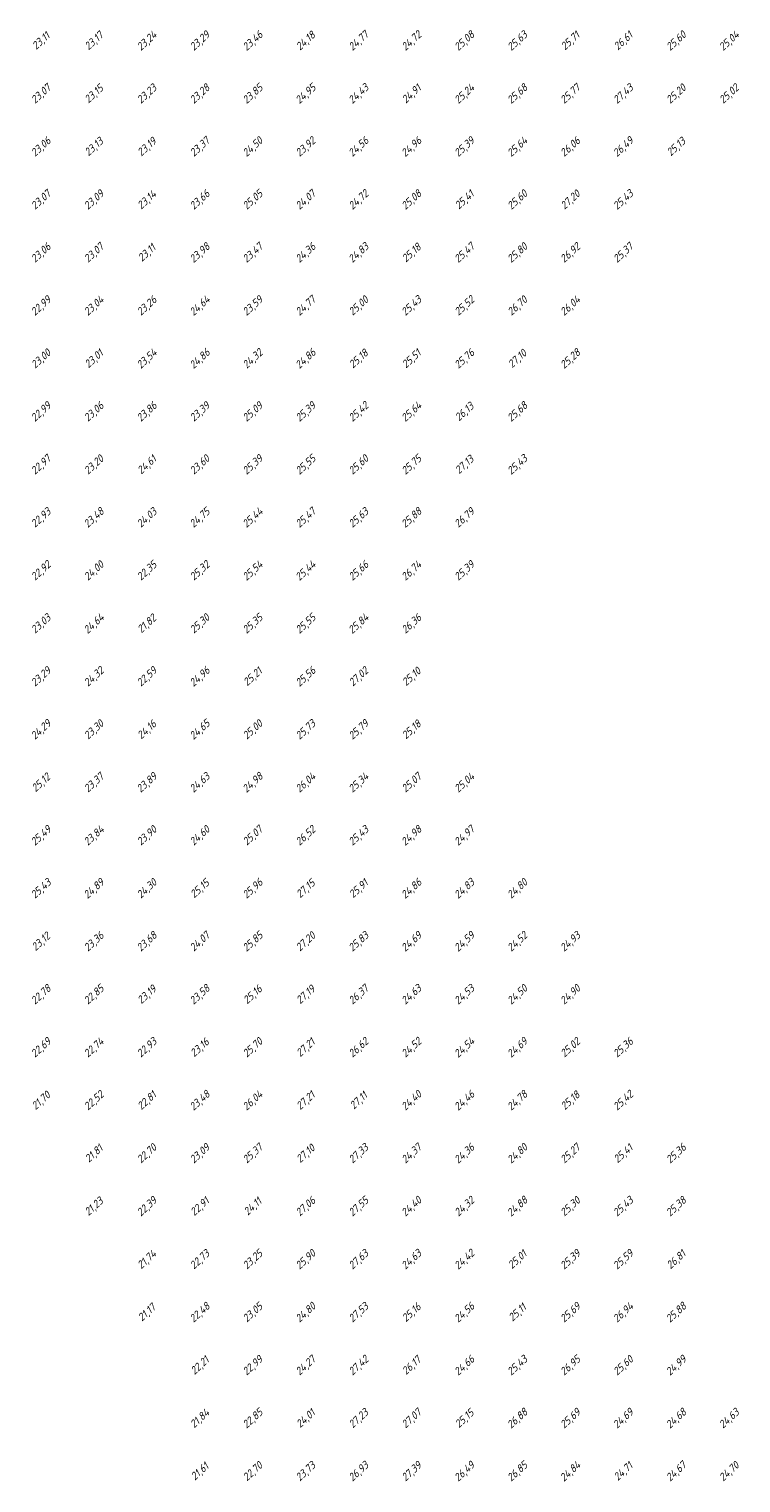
# Model space of a CAD drawing. Extents: x 184522 to 186797, y 346612 to 349107.
# Tile 17 of 27: x 185112 to 185247, y 347862 to 348137. Entities that reach past the tile are written whole.
import ezdxf
from ezdxf.enums import TextEntityAlignment as Align

# ---------------------------------------------------------------- set-up
doc = ezdxf.new("R2010")
doc.units = 0
doc.header["$MEASUREMENT"] = 0
doc.layers.add('ahn_5x5', color=252, linetype='Continuous')
doc.styles.add('ENV-P', font='ISOCP.SHX')

msp = doc.modelspace()

# ---------------------------------------------------------------- texts
at = {"layer": 'ahn_5x5', "style": 'ENV-P', "oblique": 15, "width": 1.035276}
for s, p in [('23,11', (185115, 348133.82)), ('23,17', (185125, 348133.82)), ('23,24', (185135, 348133.82)), ('23,29', (185145, 348133.82)), ('23,46', (185155, 348133.82)), ('24,18', (185165, 348133.82)), ('24,77', (185175, 348133.82)), ('24,72', (185185, 348133.82)), ('25,08', (185195, 348133.82)), ('25,63', (185205, 348133.82)), ('25,71', (185215, 348133.82)), ('26,61', (185225, 348133.82)), ('25,60', (185235, 348133.82)), ('25,04', (185245, 348133.82)), ('23,07', (185115, 348123.82)), ('23,15', (185125, 348123.82)), ('23,85', (185155, 348123.82)), ('24,95', (185165, 348123.82)), ('25,77', (185215, 348123.82)), ('23,23', (185135, 348123.82)), ('23,28', (185145, 348123.82)), ('24,43', (185175, 348123.82)), ('24,91', (185185, 348123.82)), ('25,24', (185195, 348123.82)), ('25,68', (185205, 348123.82)), ('27,43', (185225, 348123.82)), ('25,20', (185235, 348123.82)), ('25,02', (185245, 348123.82)), ('23,06', (185115, 348113.82)), ('23,13', (185125, 348113.82)), ('23,19', (185135, 348113.82)), ('23,37', (185145, 348113.82)), ('24,50', (185155, 348113.82)), ('23,92', (185165, 348113.82)), ('24,56', (185175, 348113.82)), ('24,96', (185185, 348113.82)), ('25,39', (185195, 348113.82)), ('25,64', (185205, 348113.82)), ('26,06', (185215, 348113.82)), ('26,49', (185225, 348113.82)), ('25,13', (185235, 348113.82)), ('23,07', (185115, 348103.82)), ('23,09', (185125, 348103.82)), ('23,14', (185135, 348103.82)), ('23,66', (185145, 348103.82)), ('25,05', (185155, 348103.82)), ('24,07', (185165, 348103.82)), ('24,72', (185175, 348103.82)), ('25,08', (185185, 348103.82)), ('25,41', (185195, 348103.82)), ('25,60', (185205, 348103.82)), ('27,20', (185215, 348103.82)), ('25,43', (185225, 348103.82)), ('23,06', (185115, 348093.82)), ('23,07', (185125, 348093.82)), ('23,11', (185135, 348093.82)), ('23,98', (185145, 348093.82)), ('23,47', (185155, 348093.82)), ('24,36', (185165, 348093.82)), ('24,83', (185175, 348093.82)), ('25,18', (185185, 348093.82)), ('25,47', (185195, 348093.82)), ('25,80', (185205, 348093.82)), ('26,92', (185215, 348093.82)), ('25,37', (185225, 348093.82)), ('22,99', (185115, 348083.82)), ('23,04', (185125, 348083.82)), ('23,26', (185135, 348083.82)), ('24,64', (185145, 348083.82)), ('23,59', (185155, 348083.82)), ('24,77', (185165, 348083.82)), ('25,00', (185175, 348083.82)), ('25,43', (185185, 348083.82)), ('25,52', (185195, 348083.82)), ('26,70', (185205, 348083.82)), ('26,04', (185215, 348083.82)), ('23,00', (185115, 348073.82)), ('23,01', (185125, 348073.82)), ('23,54', (185135, 348073.82)), ('24,86', (185145, 348073.82)), ('24,32', (185155, 348073.82)), ('24,86', (185165, 348073.82)), ('25,18', (185175, 348073.82)), ('25,51', (185185, 348073.82)), ('25,76', (185195, 348073.82)), ('27,10', (185205, 348073.82)), ('25,28', (185215, 348073.82)), ('22,99', (185115, 348063.82)), ('23,06', (185125, 348063.82)), ('23,86', (185135, 348063.82)), ('23,39', (185145, 348063.82)), ('25,09', (185155, 348063.82)), ('25,39', (185165, 348063.82)), ('25,42', (185175, 348063.82)), ('25,64', (185185, 348063.82)), ('26,13', (185195, 348063.82)), ('25,68', (185205, 348063.82)), ('22,97', (185115, 348053.82)), ('23,20', (185125, 348053.82)), ('24,61', (185135, 348053.82)), ('23,60', (185145, 348053.82)), ('25,39', (185155, 348053.82)), ('25,55', (185165, 348053.82)), ('25,60', (185175, 348053.82)), ('25,75', (185185, 348053.82)), ('27,13', (185195, 348053.82)), ('25,43', (185205, 348053.82)), ('22,93', (185115, 348043.82)), ('23,48', (185125, 348043.82)), ('24,03', (185135, 348043.82)), ('24,75', (185145, 348043.82)), ('25,44', (185155, 348043.82)), ('25,47', (185165, 348043.82)), ('25,63', (185175, 348043.82)), ('25,88', (185185, 348043.82)), ('26,79', (185195, 348043.82)), ('22,92', (185115, 348033.82)), ('24,00', (185125, 348033.82)), ('22,35', (185135, 348033.82)), ('25,32', (185145, 348033.82)), ('25,54', (185155, 348033.82)), ('25,44', (185165, 348033.82)), ('25,66', (185175, 348033.82)), ('26,74', (185185, 348033.82)), ('25,39', (185195, 348033.82)), ('23,03', (185115, 348023.82)), ('24,64', (185125, 348023.82)), ('21,82', (185135, 348023.82)), ('25,30', (185145, 348023.82)), ('25,35', (185155, 348023.82)), ('25,55', (185165, 348023.82)), ('25,84', (185175, 348023.82)), ('26,36', (185185, 348023.82)), ('23,29', (185115, 348013.82)), ('24,32', (185125, 348013.82)), ('22,59', (185135, 348013.82)), ('24,96', (185145, 348013.82)), ('25,21', (185155, 348013.82)), ('25,56', (185165, 348013.82)), ('27,02', (185175, 348013.82)), ('25,10', (185185, 348013.82)), ('24,29', (185115, 348003.82)), ('23,30', (185125, 348003.82)), ('24,16', (185135, 348003.82)), ('24,65', (185145, 348003.82)), ('25,00', (185155, 348003.82)), ('25,73', (185165, 348003.82)), ('25,79', (185175, 348003.82)), ('25,18', (185185, 348003.82)), ('25,12', (185115, 347993.82)), ('23,37', (185125, 347993.82)), ('23,89', (185135, 347993.82)), ('24,63', (185145, 347993.82)), ('24,98', (185155, 347993.82)), ('26,04', (185165, 347993.82)), ('25,34', (185175, 347993.82)), ('25,07', (185185, 347993.82)), ('25,04', (185195, 347993.82)), ('25,07', (185155, 347983.82)), ('24,97', (185195, 347983.82)), ('25,49', (185115, 347983.82)), ('23,84', (185125, 347983.82)), ('23,90', (185135, 347983.82)), ('24,60', (185145, 347983.82)), ('26,52', (185165, 347983.82)), ('25,43', (185175, 347983.82)), ('24,98', (185185, 347983.82)), ('25,43', (185115, 347973.82)), ('24,89', (185125, 347973.82)), ('24,30', (185135, 347973.82)), ('25,15', (185145, 347973.82)), ('25,96', (185155, 347973.82)), ('27,15', (185165, 347973.82)), ('25,91', (185175, 347973.82)), ('24,86', (185185, 347973.82)), ('24,83', (185195, 347973.82)), ('24,80', (185205, 347973.82)), ('23,12', (185115, 347963.82)), ('23,36', (185125, 347963.82)), ('23,68', (185135, 347963.82)), ('24,07', (185145, 347963.82)), ('25,85', (185155, 347963.82)), ('27,20', (185165, 347963.82)), ('25,83', (185175, 347963.82)), ('24,69', (185185, 347963.82)), ('24,59', (185195, 347963.82)), ('24,52', (185205, 347963.82)), ('24,93', (185215, 347963.82)), ('22,78', (185115, 347953.82)), ('22,85', (185125, 347953.82)), ('23,19', (185135, 347953.82)), ('23,58', (185145, 347953.82)), ('25,16', (185155, 347953.82)), ('27,19', (185165, 347953.82)), ('26,37', (185175, 347953.82)), ('24,63', (185185, 347953.82)), ('24,53', (185195, 347953.82)), ('24,50', (185205, 347953.82)), ('24,90', (185215, 347953.82)), ('22,69', (185115, 347943.82)), ('22,74', (185125, 347943.82)), ('22,93', (185135, 347943.82)), ('23,16', (185145, 347943.82)), ('25,70', (185155, 347943.82)), ('27,21', (185165, 347943.82)), ('26,62', (185175, 347943.82)), ('24,52', (185185, 347943.82)), ('24,54', (185195, 347943.82)), ('24,69', (185205, 347943.82)), ('25,02', (185215, 347943.82)), ('25,36', (185225, 347943.82)), ('21,70', (185115, 347933.82)), ('22,52', (185125, 347933.82)), ('22,81', (185135, 347933.82)), ('23,48', (185145, 347933.82)), ('26,04', (185155, 347933.82)), ('27,21', (185165, 347933.82)), ('27,11', (185175, 347933.82)), ('24,40', (185185, 347933.82)), ('24,46', (185195, 347933.82)), ('24,78', (185205, 347933.82)), ('25,18', (185215, 347933.82)), ('25,42', (185225, 347933.82)), ('21,81', (185125, 347923.82)), ('22,70', (185135, 347923.82)), ('23,09', (185145, 347923.82)), ('25,37', (185155, 347923.82)), ('27,10', (185165, 347923.82)), ('27,33', (185175, 347923.82)), ('24,37', (185185, 347923.82)), ('24,36', (185195, 347923.82)), ('24,80', (185205, 347923.82)), ('25,27', (185215, 347923.82)), ('25,41', (185225, 347923.82)), ('25,36', (185235, 347923.82)), ('21,23', (185125, 347913.82)), ('22,39', (185135, 347913.82)), ('22,91', (185145, 347913.82)), ('24,11', (185155, 347913.82)), ('27,06', (185165, 347913.82)), ('27,55', (185175, 347913.82)), ('24,40', (185185, 347913.82)), ('24,32', (185195, 347913.82)), ('24,88', (185205, 347913.82)), ('25,30', (185215, 347913.82)), ('25,43', (185225, 347913.82)), ('25,38', (185235, 347913.82)), ('21,74', (185135, 347903.82)), ('22,73', (185145, 347903.82)), ('23,25', (185155, 347903.82)), ('25,90', (185165, 347903.82)), ('27,63', (185175, 347903.82)), ('24,63', (185185, 347903.82)), ('24,42', (185195, 347903.82)), ('25,01', (185205, 347903.82)), ('25,39', (185215, 347903.82)), ('25,59', (185225, 347903.82)), ('26,81', (185235, 347903.82)), ('21,17', (185135, 347893.82)), ('22,48', (185145, 347893.82)), ('23,05', (185155, 347893.82)), ('24,80', (185165, 347893.82)), ('27,53', (185175, 347893.82)), ('25,16', (185185, 347893.82)), ('24,56', (185195, 347893.82)), ('25,11', (185205, 347893.82)), ('25,69', (185215, 347893.82)), ('26,94', (185225, 347893.82)), ('25,88', (185235, 347893.82)), ('22,21', (185145, 347883.82)), ('22,99', (185155, 347883.82)), ('24,27', (185165, 347883.82)), ('27,42', (185175, 347883.82)), ('26,17', (185185, 347883.82)), ('24,66', (185195, 347883.82)), ('25,43', (185205, 347883.82)), ('26,95', (185215, 347883.82)), ('25,60', (185225, 347883.82)), ('24,99', (185235, 347883.82)), ('21,84', (185145, 347873.82)), ('22,85', (185155, 347873.82)), ('24,01', (185165, 347873.82)), ('27,23', (185175, 347873.82)), ('27,07', (185185, 347873.82)), ('25,15', (185195, 347873.82)), ('26,88', (185205, 347873.82)), ('25,69', (185215, 347873.82)), ('24,69', (185225, 347873.82)), ('24,68', (185235, 347873.82)), ('24,63', (185245, 347873.82)), ('21,61', (185145, 347863.82)), ('22,70', (185155, 347863.82)), ('23,73', (185165, 347863.82)), ('26,93', (185175, 347863.82)), ('27,39', (185185, 347863.82)), ('26,49', (185195, 347863.82)), ('26,85', (185205, 347863.82)), ('24,84', (185215, 347863.82)), ('24,71', (185225, 347863.82)), ('24,67', (185235, 347863.82)), ('24,70', (185245, 347863.82))]:
    msp.add_text(s, height=1.449, rotation=42.4175, dxfattribs=at).set_placement(p, align=Align.BOTTOM_CENTER)

doc.saveas('drawing.dxf')
